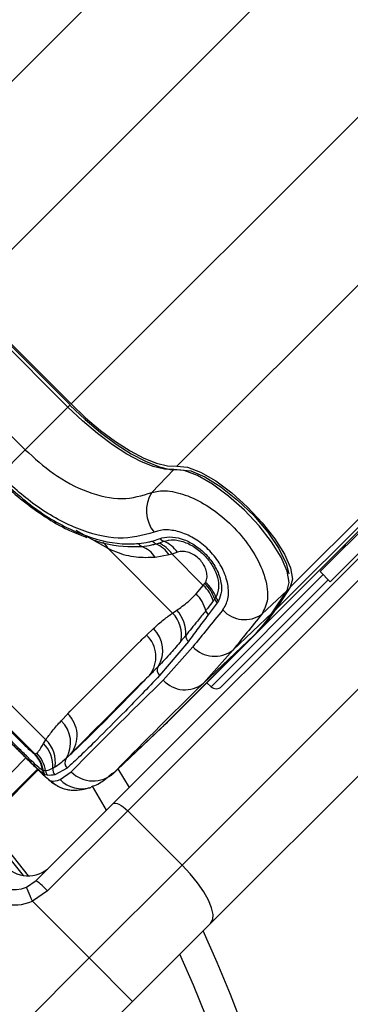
# Model space of a CAD drawing. Header units: millimetres. Extents: x 59675 to 443956, y 27057 to 412240.
# Tile 59 of 67: x 94683 to 95758, y 244780 to 247984. Entities that reach past the tile are written whole.
import ezdxf

# ---------------------------------------------------------------- set-up
doc = ezdxf.new("R2010")
doc.units = ezdxf.units.MM
doc.header["$LTSCALE"] = 50
doc.layers.add('COMPONENT_GEOMETRY', color=7, linetype='Continuous')
doc.styles.add('SLDTEXTSTYLE0', font='TXT', dxfattribs={"width": 0.75})
doc.dimstyles.new('SLDDIMSTYLE0', dxfattribs={"dimtxt": 2500, "dimasz": 165.1, "dimexe": 0, "dimexo": 0.0625, "dimgap": 625, "dimtad": 0, "dimtih": 1, "dimtoh": 1, "dimdec": 0, "dimrnd": 1e-09, "dimzin": 12, "dimdsep": 46, "dimtxsty": 'SLDTEXTSTYLE0', "dimsah": 1, "dimcen": 0.09, "dimadec": 0, "dimazin": 3, "dimtfac": 1, "dimtdec": 3, "dimtofl": 0, "dimtmove": 0, "dimatfit": 3, "dimfxl": 1, "dimfrac": 2, "dimtolj": 1, "dimtzin": 12, "dimarcsym": 0})
doc.dimstyles.new('SLDDIMSTYLE1', dxfattribs={"dimtxt": 2500, "dimasz": 165.1, "dimexe": 0, "dimexo": 0.0625, "dimgap": 625, "dimtad": 0, "dimtih": 1, "dimtoh": 1, "dimdec": 0, "dimrnd": 1e-09, "dimzin": 12, "dimdsep": 46, "dimtxsty": 'SLDTEXTSTYLE0', "dimsah": 1, "dimcen": 0.09, "dimadec": 0, "dimazin": 3, "dimtfac": 1, "dimtdec": 0, "dimtofl": 0, "dimtmove": 0, "dimatfit": 3, "dimfxl": 1, "dimfrac": 2, "dimtolj": 1, "dimtzin": 12, "dimarcsym": 0})

# ---------------------------------------------------------------- blocks, each defined once
blk = doc.blocks.new('_D')
at = {"layer": 'COMPONENT_GEOMETRY', "color": 7}
for p, q in [((240160.5, 319828.1), (240160.5, 222689.3)), ((82724.7, 240321.4), (82724.7, 222689.3)), ((82724.7, 222848.1), (157748.2, 222848.1)), ((240160.5, 222848.1), (165137, 222848.1))]:
    blk.add_line(p, q, dxfattribs=at)
for points in [[(82724.7, 222848.1), (82889.8, 222822.7), (82889.8, 222873.5)], [(240160.5, 222848.1), (239995.4, 222873.5), (239995.4, 222822.7)]]:
    blk.add_solid(points, dxfattribs=at)
at = {"layer": 'COMPONENT_GEOMETRY', "color": 7, "insert": (157748.2, 224086.4), "char_height": 2500, "attachment_point": 1, "style": 'SLDTEXTSTYLE0'}
blk.add_mtext('3149', dxfattribs=at)
blk = doc.blocks.new('_D_1')
at = {"layer": 'COMPONENT_GEOMETRY', "color": 7}
for p, q in [((167596.2, 392392.2), (63894.6, 392392.2)), ((64053.4, 392392.2), (64053.4, 321782.9)), ((60437.1, 321275.1), (59675.3, 321275.1)), ((59675.3, 321275.1), (59675.3, 317306.4)), ((67669.7, 321275.1), (68431.4, 321275.1)), ((68431.4, 321275.1), (68431.4, 317306.4)), ((59675.3, 317306.4), (60437.1, 317306.4)), ((68431.4, 317306.4), (67669.7, 317306.4)), ((64053.4, 242956.6), (64053.4, 313565.9)), ((79403.3, 242956.6), (63894.6, 242956.6))]:
    blk.add_line(p, q, dxfattribs=at)
for points in [[(64053.4, 392392.2), (64028, 392227.1), (64078.8, 392227.1)], [(64053.4, 242956.6), (64078.8, 243121.7), (64028, 243121.7)]]:
    blk.add_solid(points, dxfattribs=at)
at = {"layer": 'COMPONENT_GEOMETRY', "color": 7, "char_height": 2500, "attachment_point": 1, "style": 'SLDTEXTSTYLE0'}
for s, insert in [('9\'10"', (60437.1, 320529)), ('2989', (60358.9, 316788.6))]:
    blk.add_mtext(s, dxfattribs=dict(at, insert=insert))

msp = doc.modelspace()

# ---------------------------------------------------------------- linework, layer by layer
at = {"color": 8, "linetype": 'Continuous', "lineweight": 25}
for p, q in [((94299.21, 247425.62), (130361.28, 283487.7)), ((95193.71, 246531.12), (131255.73, 282593.14)), ((95563.04, 246136.88), (131617.18, 282191.02)), ((94501.59, 247081.65), (95737.12, 248317.19)), ((94849.75, 246733.49), (96085.28, 247969.03)), ((94839.41, 246723.15), (94846.69, 246730.44)), ((94970.1, 246262.94), (94866.28, 246321.73)), ((95669.78, 246178.03), (95305.06, 245813.31)), ((94508.12, 245387.28), (94702.81, 245581.97)), ((94740.48, 245545.05), (94541.88, 245346.45)), ((94544.17, 245343.66), (94743.05, 245542.54)), ((94988.83, 245533.13), (94983.59, 245529.53))]:
    msp.add_line(p, q, dxfattribs=at)
at = {"color": 7, "linetype": 'Continuous', "lineweight": 25}
for p, q in [((95514.76, 246063.39), (125756.2, 276304.83)), ((95454.98, 245989.83), (102453.54, 252988.39)), ((94839.41, 246723.15), (94491.25, 247071.31)), ((94846.69, 246730.44), (94498.53, 247078.6)), ((94849.75, 246733.49), (94501.59, 247081.65)), ((94352.56, 246932.63), (94700.72, 246584.47)), ((94986.51, 245432.97), (96485.86, 246932.33)), ((96533.31, 246909.07), (95033.96, 245409.71)), ((96292.03, 246819.81), (95660.02, 246187.8)), ((96324.74, 246787.11), (95692.72, 246155.1)), ((94700.72, 246584.47), (94839.41, 246723.15)), ((95210.73, 245232.93), (96710.09, 246732.29)), ((94700.72, 246584.47), (94618.2, 246501.95)), ((95112.38, 246445.3), (95183.72, 246520.57)), ((96803.14, 246542.5), (95303.79, 245043.14)), ((94860.4, 246315.59), (94900.5, 246298.71)), ((95115.17, 246287.53), (95140.03, 246295.66)), ((95179.93, 246053.1), (94970.1, 246262.94)), ((95125.79, 246278.39), (95134.75, 246281.01)), ((95134.75, 246281.01), (95151.16, 246286.69)), ((95169.01, 246242.56), (95123.45, 246234.31)), ((95178.21, 246244.97), (95169.01, 246242.56)), ((95195.95, 246251.08), (95178.21, 246244.97)), ((95178.21, 246244.97), (95280.02, 246143.17)), ((95660.02, 246187.8), (95692.72, 246155.1)), ((95256.77, 246115.24), (95280.02, 246143.17)), ((95280.02, 246143.17), (95284.44, 246148.99)), ((95339.46, 245814.21), (95686.53, 246161.28)), ((95563.04, 246136.88), (95514.76, 246063.39)), ((95316.96, 246098.55), (95312.52, 246092.67)), ((95470.49, 246049.32), (95552.51, 246126.91)), ((95504.22, 246053.42), (95552.51, 246126.91)), ((95506.19, 246055.77), (95554.48, 246129.26)), ((95325.13, 246085.97), (95296.06, 246047.43)), ((95329.39, 246092.37), (95325.13, 246085.97)), ((95179.93, 246053.1), (95193.54, 246062.1)), ((95375.99, 245932.11), (95504.22, 246053.42)), ((95095.15, 245981.6), (95117.89, 246002.83)), ((95152.81, 245688.23), (95444.45, 245979.87)), ((95153.08, 245688.49), (95444.72, 245980.13)), ((95454.98, 245989.83), (95163.34, 245698.19)), ((95222.69, 245980.04), (95207.26, 245961.5)), ((95280.47, 245824.77), (95444.45, 245979.87)), ((95444.45, 245979.87), (95444.72, 245980.13)), ((95231.46, 245961.01), (95137.92, 245849.42)), ((95149.47, 245835.14), (95246.02, 245943.17)), ((95375.99, 245932.11), (95280.47, 245824.77)), ((94557.48, 245850.32), (94767.31, 245640.48)), ((95291.06, 245825.91), (95305.06, 245813.31)), ((94817.59, 245702.52), (94838.82, 245725.26)), ((94731.89, 245595.04), (94630.08, 245696.85)), ((94988.83, 245533.13), (95152.81, 245688.23)), ((95152.81, 245688.23), (95153.08, 245688.49)), ((94979.74, 245524.28), (95143.7, 245679.38)), ((94759.64, 245628.2), (94767.31, 245640.48)), ((94729.89, 245595.57), (94730.71, 245595.25)), ((94730.71, 245595.25), (94731.89, 245595.04)), ((94731.89, 245595.04), (94738.26, 245596.74)), ((94544.18, 245343.65), (94743.07, 245542.53)), ((94758.5, 245540.08), (94757.16, 245540.63)), ((94759.67, 245539.83), (94758.5, 245540.08)), ((94765.44, 245526.28), (94763.98, 245526.9)), ((94773.68, 245525.05), (94765.44, 245526.28)), ((94797.42, 245551.66), (94790.31, 245547.67)), ((94837, 245548.49), (94797.32, 245526.87)), ((94813.88, 245511.03), (94850.44, 245536.11)), ((95002.25, 245545.58), (95038.41, 245484.88)), ((94965.28, 245411.75), (94919.21, 245489.66)), ((94736.1, 245182.56), (94986.51, 245432.97)), ((95033.96, 245409.71), (94773.11, 245148.87)), ((95033.96, 245409.71), (95210.73, 245232.93)), ((94908.43, 244930.63), (95210.73, 245232.93)), ((94704.4, 245161.2), (94736.1, 245182.56)), ((94773.11, 245148.87), (94723.9, 245115.16)), ((94723.9, 245115.16), (94908.43, 244930.63)), ((95303.79, 245043.14), (95049.85, 244789.21)), ((94558.12, 244580.32), (94908.43, 244930.63)), ((95049.85, 244789.21), (94908.43, 244930.63)), ((95049.85, 244789.21), (94688.36, 244427.71))]:
    msp.add_line(p, q, dxfattribs=at)
at = {"color": 7, "linetype": 'Continuous', "lineweight": 25, "flags": 128}
for points in [[(95183.72, 246520.57), (95153.4, 246521.46), (95117.25, 246530.29), (95076.24, 246546.81), (95031.47, 246570.6), (94984.12, 246601.02), (94935.46, 246637.25), (94886.79, 246678.33), (94839.41, 246723.15)], [(94846.07, 246729.82), (94895.22, 246683.31), (94945.71, 246640.69), (94996.2, 246603.11), (95045.32, 246571.55), (95091.78, 246546.87), (95134.32, 246529.72), (95171.82, 246520.57), (95203.27, 246519.65)], [(94849.75, 246733.49), (94897.08, 246688.71), (94945.7, 246647.68), (94994.31, 246611.48), (95041.61, 246581.1), (95086.35, 246557.33), (95127.31, 246540.82), (95163.42, 246532), (95193.71, 246531.12)], [(95552.51, 246126.91), (95559.19, 246153), (95552.57, 246189.67), (95533.09, 246234.54), (95502, 246284.7), (95461.32, 246336.88), (95413.7, 246387.72), (95362.22, 246433.9), (95310.22, 246472.44), (95261.07, 246500.83), (95217.97, 246517.23), (95183.72, 246520.57)], [(95193.71, 246531.12), (95228.02, 246527.77), (95271.18, 246511.34), (95320.4, 246482.91), (95372.47, 246444.32), (95424.03, 246398.07), (95471.73, 246347.16), (95512.46, 246294.89), (95543.6, 246244.67), (95563.11, 246199.73), (95569.74, 246163.01), (95563.04, 246136.88)], [(95203.27, 246519.65), (95239.4, 246515.48), (95285.33, 246496.47), (95337.47, 246464.12), (95391.73, 246420.96), (95443.86, 246370.38), (95489.75, 246316.33), (95525.83, 246263.07), (95549.25, 246214.76), (95557.81, 246180.44)], [(95552.51, 246126.91), (95554.33, 246129.05), (95554.48, 246129.26)], [(95504.22, 246053.42), (95506.05, 246055.56), (95506.19, 246055.77)], [(95143.7, 245679.38), (95144.37, 245680), (95152.81, 245688.23)], [(95148.93, 245684.4), (95154.89, 245689.96), (95163.34, 245698.19)], [(94986.51, 245432.97), (94989.55, 245434.65), (94993.83, 245434.91), (94999.19, 245433.73), (95005.42, 245431.17), (95012.28, 245427.31), (95019.51, 245422.32), (95026.83, 245416.38), (95033.96, 245409.71)], [(94570.95, 245370.41), (94611.4, 245321.06), (94710.25, 245197.88)], [(95303.79, 245043.14), (95310.5, 245055.3), (95311.53, 245072.42), (95306.82, 245093.85), (95296.57, 245118.77), (95281.15, 245146.21), (95261.17, 245175.13), (95237.39, 245204.41), (95210.73, 245232.93)], [(94723.9, 245115.16), (94720.09, 245124.14), (94716.44, 245132.78), (94713.06, 245140.73), (94710.11, 245147.71), (94707.68, 245153.44), (94705.88, 245157.69), (94704.77, 245160.31), (94704.4, 245161.2)]]:
    msp.add_lwpolyline(points, dxfattribs=at)
at = {"color": 8, "linetype": 'Continuous', "lineweight": 25, "flags": 128}
msp.add_lwpolyline([(94562.22, 245361.69), (94601.88, 245313.3), (94693.5, 245199.25)], dxfattribs=at)
at = {"color": 7, "linetype": 'Continuous', "lineweight": 25}
for centre, radius, start, end in [((90724.72, 242956.63), 8000, 55.999442, 225), ((90724.72, 242956.63), 7925, 57.300908, 225), ((90724.72, 242956.63), 5000, 65.6403, 24.3597), ((90724.72, 242956.63), 4900, 66.0814, 23.9186), ((90724.72, 242956.63), 8000, 225, 33.998272), ((90724.72, 242956.63), 7925, 225, 32.699092), ((95205.59, 246385.79), 110.59, 147.44444, 219.0611), ((95160.87, 246310.13), 25.37, 214.76374, 247.49721), ((95088.14, 246289), 21, 207.51653, 246.44871), ((95048.56, 246186.63), 88.78, 32.48854, 69.43809), ((95135.44, 246300.34), 23.98, 212.28882, 246.27314), ((95088.24, 246189.09), 96.87, 33.50061, 67.1899), ((95096.4, 246190.52), 98.28, 33.64688, 67.02894), ((95112.77, 246192.44), 101.77, 35.18386, 67.84034), ((95695.37, 246293.86), 50, 315, 340.84193), ((95205.04, 246059.21), 112.56, 17.29246, 48.23289), ((95209.36, 246064.87), 112.75, 17.38128, 48.24959), ((95218.48, 246068.38), 108.51, 19.37757, 50.92772), ((95179.03, 246034.96), 111.76, 13.2637, 45.92205), ((95343.83, 246107.05), 28.17, 197.56309, 228.42483), ((95346.37, 246113.49), 27.09, 199.63022, 231.19659), ((95105.09, 245980.9), 104, 349.24535, 43.97021), ((95117.68, 245988.94), 105.39, 355.1573, 43.96241), ((95314.48, 246068.15), 27.73, 195.81582, 228.35988), ((95414.65, 246128.36), 96.78, 222.42629, 305.24385), ((95115.85, 246307.98), 464.36, 315.04354, 326.75756), ((95126.34, 246317.98), 464.42, 315.04361, 326.7574), ((95048.48, 245931.6), 99.46, 328.20354, 45.74036), ((95027.6, 245910.66), 97.96, 321.97518, 46.3974), ((95248.37, 245980.34), 25.68, 180.66932, 228.83119), ((95317.16, 246010.01), 97.62, 223.21292, 307.05449), ((95154.19, 245867.39), 24.25, 150.88422, 227.85309), ((95220.35, 245897.88), 94.65, 221.51081, 309.43317), ((95321.79, 245831.89), 25, 228, 315), ((94771.65, 245654.34), 97.69, 321.96669, 46.5575), ((94750.58, 245631.34), 97.76, 328.2336, 46.73024), ((94691.17, 245556.01), 99.5, 355.18927, 46.51619), ((94700.11, 245568.19), 98.7, 350.35549, 47.08969), ((94659.34, 245526.3), 98.87, 8.3339, 44.47353), ((94659.71, 245524.91), 99.95, 8.72773, 44.73065), ((94660.84, 245524.69), 99.98, 8.70639, 44.71633), ((94666.98, 245525.71), 100.63, 7.85236, 44.89552), ((94854.56, 245566.2), 24.94, 146.75197, 225.25141), ((94781.57, 245544.18), 24.67, 188.27385, 224.49334), ((94783.18, 245543.86), 24.97, 188.697, 224.73005), ((94791.49, 245542.64), 25.03, 187.30043, 224.63073), ((94815.33, 245544.51), 25.21, 172.80644, 224.404), ((94921.17, 245605.76), 99.26, 224.5581, 312.97336), ((94856.74, 245576.12), 99.51, 224.80394, 266.35513), ((94710, 245297.88), 100, 218.64351, 315), ((94665.39, 245253.27), 100, 218.64351, 292.95834), ((94574.63, 244968.03), 268.51, 42.33747, 53.03396), ((94665.39, 245253.27), 150, 218.64351, 292.95834)]:
    msp.add_arc(centre, radius, start, end, dxfattribs=at)
at = {"color": 8, "linetype": 'Continuous', "lineweight": 25}
for centre, radius, start, end in [((94918.68, 246235.65), 58.22, 27.95031, 53.56323), ((94884.56, 245580.32), 98.98, 224.43105, 288.10675)]:
    msp.add_arc(centre, radius, start, end, dxfattribs=at)
at = {"color": 7, "linetype": 'Continuous', "lineweight": 25}
for centre, major_axis, ratio, start_param, end_param in [((97768.81, 248236), (2863.27, 2857.22), 0.0728373, 2.5046445, 2.571515), ((97839.25, 248165.41), (2792.56, 2786.51), 0.0746836, 2.5046485, 2.571519), ((97731.73, 248273.07), (2929, 2791.49), 0.0086243, 2.6417947, 2.9524553), ((97800.68, 248200.64), (2858.29, 2720.78), 0.0088426, 2.6418054, 2.952466), ((97768.81, 248236), (2995.48, 2724.99), 0.0554132, 3.1965376, 3.2634081)]:
    msp.add_ellipse(centre, major_axis=major_axis, ratio=ratio, start_param=start_param, end_param=end_param, dxfattribs=at)
for points, knots in [([(94700.72, 246584.47), (94730.69, 246557.37), (94794.53, 246499.65), (94905.17, 246441.93), (95018.34, 246416.34), (95080.95, 246435.62), (95112.38, 246445.3)], [0, 0, 0, 0, 0.223487, 0.4760877, 0.7370767, 1, 1, 1, 1]), ([(94612.22, 246495.97), (94654.97, 246457.37), (94740.59, 246380.05), (94882.7, 246304.48), (94993.27, 246276.02), (95051.73, 246278.53), (95069.51, 246279.3)], [0, 0, 0, 0, 0.28742404, 0.57572153, 0.87097342, 1, 1, 1, 1]), ([(94613.35, 246490.12), (94618.19, 246485.27), (94643.62, 246459.76), (94694.24, 246416.31), (94765.57, 246365.32), (94822.14, 246331.14), (94853.6, 246318.35), (94860.4, 246315.59)], [0, 0, 0, 0, 0.0646694, 0.3401456, 0.6295727, 0.9199679, 1, 1, 1, 1]), ([(95119.72, 246316.1), (95082.43, 246306.11), (95008.1, 246286.19), (94870.89, 246321.81), (94734.95, 246395.78), (94655.46, 246468.06), (94618.2, 246501.95)], [0, 0, 0, 0, 0.2632008, 0.524729, 0.7771853, 1, 1, 1, 1]), ([(95112.38, 246445.3), (95119.44, 246447.13), (95143.21, 246453.27), (95193.84, 246448.57), (95263.33, 246421.83), (95333.48, 246376.11), (95398.52, 246314.51), (95451.84, 246241.15), (95484.8, 246165.08), (95494, 246095.28), (95478.32, 246064.62), (95470.49, 246049.32)], [0, 0, 0, 0, 0.0498253, 0.1675565, 0.2805761, 0.3917792, 0.5052975, 0.6243182, 0.7486622, 0.8746029, 1, 1, 1, 1]), ([(95343.21, 246063.07), (95349.91, 246074.39), (95363.27, 246096.96), (95362.4, 246145.45), (95345.13, 246197.03), (95312.87, 246245.42), (95271.09, 246284.44), (95224.51, 246311.44), (95177.2, 246324.82), (95141.96, 246324.09), (95124.83, 246317.94), (95119.72, 246316.1)], [0, 0, 0, 0, 0.1282871, 0.2558957, 0.3797548, 0.4964886, 0.6073073, 0.7167267, 0.8296467, 0.9490947, 1, 1, 1, 1]), ([(94919.34, 246292.22), (94931.87, 246287.99), (94988.19, 246268.98), (95039.69, 246269.41), (95079.74, 246269.75)], [0, 0, 0, 0, 0.2224424, 1, 1, 1, 1]), ([(95140.03, 246295.66), (95141.74, 246296.27), (95153.41, 246300.44), (95178.5, 246302.62), (95216.97, 246293.77), (95255.33, 246273.78), (95290.72, 246243.86), (95319.8, 246205.31), (95337.27, 246163.01), (95341.62, 246122.48), (95333.47, 246102.41), (95329.39, 246092.37)], [0, 0, 0, 0, 0.0214714, 0.1469691, 0.2650507, 0.3782897, 0.4918884, 0.6123338, 0.7421254, 0.8710417, 1, 1, 1, 1]), ([(95151.16, 246286.69), (95161.73, 246289.17), (95182.89, 246294.14), (95222.36, 246284.62), (95260.12, 246263.57), (95291.48, 246234.53), (95314.26, 246201.59), (95327.73, 246167.35), (95331.94, 246132.38), (95324.72, 246114.16), (95320.85, 246104.38)], [0, 0, 0, 0, 0.1367662, 0.2738009, 0.4000864, 0.5164056, 0.6280443, 0.7408372, 0.8609869, 1, 1, 1, 1]), ([(95123.45, 246234.31), (95102.89, 246233.38), (95061.25, 246231.5), (95009.92, 246245.07), (94978.73, 246259.07), (94970.1, 246262.94)], [0, 0, 0, 0, 0.4135619, 0.837814, 1, 1, 1, 1]), ([(95069.51, 246279.3), (95080.66, 246280.69), (95096.27, 246282.64), (95110.97, 246286.44), (95115.17, 246287.53)], [0, 0, 0, 0, 0.7141574, 1, 1, 1, 1]), ([(95079.74, 246269.75), (95090.65, 246271.2), (95106.31, 246273.3), (95121.26, 246277.2), (95125.79, 246278.39)], [0, 0, 0, 0, 0.6966559, 1, 1, 1, 1]), ([(95286.88, 246152.62), (95288.22, 246155.45), (95291.8, 246162.98), (95292.83, 246177.84), (95288.86, 246195.64), (95280.59, 246212.52), (95268.2, 246228.39), (95251.96, 246241.78), (95232.66, 246251.26), (95212.72, 246255.22), (95201.52, 246252.46), (95195.95, 246251.08)], [0, 0, 0, 0, 0.077494, 0.2061038, 0.3173646, 0.4156079, 0.514538, 0.6242527, 0.7329398, 0.867124, 1, 1, 1, 1]), ([(95284.44, 246148.99), (95284.88, 246149.57), (95285.74, 246150.74), (95286.5, 246152), (95286.88, 246152.62)], [0, 0, 0, 0, 0.5036821, 1, 1, 1, 1]), ([(95193.54, 246062.1), (95205.57, 246070.48), (95225.65, 246084.48), (95247.86, 246106.43), (95256.77, 246115.24)], [0, 0, 0, 0, 0.59889, 1, 1, 1, 1]), ([(95320.85, 246104.38), (95320.24, 246103.37), (95319.02, 246101.35), (95317.65, 246099.48), (95316.96, 246098.55)], [0, 0, 0, 0, 0.5025796, 1, 1, 1, 1]), ([(95312.52, 246092.67), (95306.53, 246084.81), (95298.25, 246073.94), (95290.07, 246063.49), (95287.8, 246060.6)], [0, 0, 0, 0, 0.7228987, 1, 1, 1, 1]), ([(95117.89, 246002.83), (95128.92, 246012.72), (95148.67, 246030.43), (95170.36, 246046.16), (95179.93, 246053.1)], [0, 0, 0, 0, 0.5586012, 1, 1, 1, 1]), ([(95287.8, 246060.6), (95278.74, 246049.18), (95256.27, 246020.88), (95235.24, 245995.3), (95222.69, 245980.04)], [0, 0, 0, 0, 0.40338408, 1, 1, 1, 1]), ([(95296.06, 246047.43), (95284.99, 246032.69), (95262.83, 246003.19), (95241.92, 245975.08), (95231.46, 245961.01)], [0, 0, 0, 0, 0.4998672, 1, 1, 1, 1]), ([(94838.82, 245725.26), (94860.27, 245747.08), (94910.27, 245797.95), (94989.41, 245877.27), (95053.53, 245940.77), (95088.88, 245975.44), (95095.15, 245981.6)], [0, 0, 0, 0, 0.25318534, 0.59024242, 0.92729461, 1, 1, 1, 1]), ([(95207.26, 245961.5), (95196.41, 245948.77), (95171.61, 245919.68), (95146.9, 245893.77), (95133.01, 245879.19)], [0, 0, 0, 0, 0.4375074, 1, 1, 1, 1]), ([(95133.01, 245879.19), (95127.75, 245873.84), (95118.19, 245864.11), (95108.93, 245854.6), (95104.76, 245850.32)], [0, 0, 0, 0, 0.5501007, 1, 1, 1, 1]), ([(95137.92, 245849.42), (95099.32, 245809.43), (95022.12, 245729.47), (94939.6, 245646.52), (94877.67, 245585.96), (94850.58, 245561), (94837, 245548.49)], [0, 0, 0, 0, 0.2879415, 0.5758862, 0.7874757, 1, 1, 1, 1]), ([(94848.59, 245594.15), (94874.36, 245618.6), (94921.21, 245663.07), (95012.11, 245754.68), (95076.98, 245821.64), (95104.76, 245850.32)], [0, 0, 0, 0, 0.4111952, 0.7478088, 1, 1, 1, 1]), ([(95104.76, 245850.32), (95098.49, 245844.17), (95063.17, 245809.52), (94999.08, 245746.06), (94920, 245666.79), (94870.03, 245615.96), (94848.59, 245594.15)], [0, 0, 0, 0, 0.0727041, 0.4097567, 0.7468144, 1, 1, 1, 1]), ([(94763.98, 245526.9), (94760.5, 245529.34), (94753.55, 245534.21), (94730.41, 245555.67), (94700.17, 245585.07), (94666.23, 245618.77), (94633.52, 245651.61), (94604.6, 245681.07), (94581.52, 245705.38), (94570.77, 245717.69), (94567.57, 245722.04), (94567.07, 245722.71)], [0, 0, 0, 0, 0.128774, 0.2575013, 0.386955, 0.5074609, 0.6213724, 0.7349292, 0.8520177, 0.9771985, 1, 1, 1, 1]), ([(94757.16, 245540.63), (94753.68, 245543.09), (94746.71, 245548.02), (94723.46, 245569.7), (94694.54, 245597.89), (94664.06, 245628.21), (94635.4, 245657.06), (94610.6, 245682.49), (94590.33, 245704.01), (94583.96, 245711.99), (94580.63, 245716.16)], [0, 0, 0, 0, 0.1400544, 0.280393, 0.4098018, 0.5285053, 0.6403037, 0.7529205, 0.8708327, 1, 1, 1, 1]), ([(94634.82, 245689.95), (94635.53, 245688.98), (94637.63, 245686.06), (94644.24, 245678.43), (94655.02, 245666.82), (94667.64, 245653.73), (94682.27, 245638.98), (94697.59, 245623.92), (94712.28, 245609.99), (94724.19, 245599.34), (94728, 245596.82), (94729.89, 245595.57)], [0, 0, 0, 0, 0.0618486, 0.1849021, 0.2901265, 0.3884042, 0.4893384, 0.6044211, 0.7182228, 0.8597722, 1, 1, 1, 1]), ([(94767.31, 245640.48), (94774.25, 245650.06), (94789.98, 245671.74), (94807.69, 245691.49), (94817.59, 245702.52)], [0, 0, 0, 0, 0.44138518, 1, 1, 1, 1]), ([(94663.82, 245620.76), (94669.82, 245614.77), (94687.9, 245596.68), (94717.13, 245567.69), (94748.23, 245537.3), (94772.14, 245515.1), (94787.69, 245501.83), (94804.82, 245490.11), (94826.41, 245479.78), (94843.37, 245477.97), (94851.56, 245477.09)], [0, 0, 0, 0, 0.0822904, 0.2483766, 0.4186928, 0.5990167, 0.7461732, 0.8309786, 0.9184277, 1, 1, 1, 1]), ([(94663.82, 245620.76), (94665.43, 245619.15), (94679.81, 245604.73), (94707.34, 245577.38), (94741.36, 245543.97), (94768.1, 245518.84), (94781.99, 245507.39), (94785.16, 245506.33), (94786.14, 245506)], [0, 0, 0, 0, 0.0261173, 0.2330363, 0.4424375, 0.6621008, 0.8948249, 1, 1, 1, 1]), ([(94738.26, 245596.74), (94740.17, 245598.63), (94745.92, 245604.35), (94754.14, 245618.65), (94759.64, 245628.2)], [0, 0, 0, 0, 0.3319564, 1, 1, 1, 1]), ([(94848.59, 245594.15), (94845.78, 245591.47), (94840.66, 245586.6), (94835.86, 245581.96), (94833.7, 245579.88)], [0, 0, 0, 0, 0.550072, 1, 1, 1, 1]), ([(94833.7, 245579.88), (94826.81, 245573.67), (94814.56, 245562.63), (94802.64, 245555), (94797.42, 245551.66)], [0, 0, 0, 0, 0.5624858, 1, 1, 1, 1]), ([(94766.66, 245539.46), (94764.93, 245539.39), (94762.53, 245539.31), (94760.29, 245539.71), (94759.67, 245539.83)], [0, 0, 0, 0, 0.7229566, 1, 1, 1, 1]), ([(94790.31, 245547.67), (94784.52, 245544.91), (94775.82, 245540.76), (94768.96, 245539.78), (94766.66, 245539.46)], [0, 0, 0, 0, 0.66599088, 1, 1, 1, 1]), ([(94797.32, 245526.87), (94793, 245526.15), (94784.36, 245524.72), (94777.24, 245524.94), (94773.68, 245525.05)], [0, 0, 0, 0, 0.4998628, 1, 1, 1, 1]), ([(94914.92, 245488.87), (94915.23, 245488.93), (94931.16, 245491.76), (94955.15, 245506.75), (94973.88, 245523.17), (94982.45, 245530.67)], [0, 0, 0, 0, 0.0107395, 0.54769696, 1, 1, 1, 1]), ([(94850.42, 245476.81), (94856.84, 245476.71), (94875.77, 245476.41), (94895.5, 245480.43), (94909.23, 245484.42), (94913.91, 245485.79)], [0, 0, 0, 0, 0.2529378, 0.7450718, 1, 1, 1, 1])]:
    msp.add_open_spline(points, degree=3, knots=knots, dxfattribs=at)

# ---------------------------------------------------------------- dimensions: what is measured, and where the dimension line sits
at = {"layer": 'COMPONENT_GEOMETRY', "color": 7}
dim = msp.add_linear_dim(base=(64053.39, 242956.63), p1=(167659.66, 392392.2), p2=(79466.76, 242956.63), angle=90, dimstyle='SLDDIMSTYLE1', dxfattribs=at)
dim.commit()
dim.dimension.update_dxf_attribs({"geometry": '_D_1', "text_midpoint": (64053.39, 317674.42), "dimtype": 160})
dim = msp.add_linear_dim(base=(82724.72, 222848.07), p1=(240160.49, 319891.58), p2=(82724.72, 240384.9), dimstyle='SLDDIMSTYLE0', dxfattribs=at)
dim.commit()
dim.dimension.update_dxf_attribs({"geometry": '_D', "text_midpoint": (161442.6, 222848.07), "dimtype": 160})

doc.saveas('drawing.dxf')
